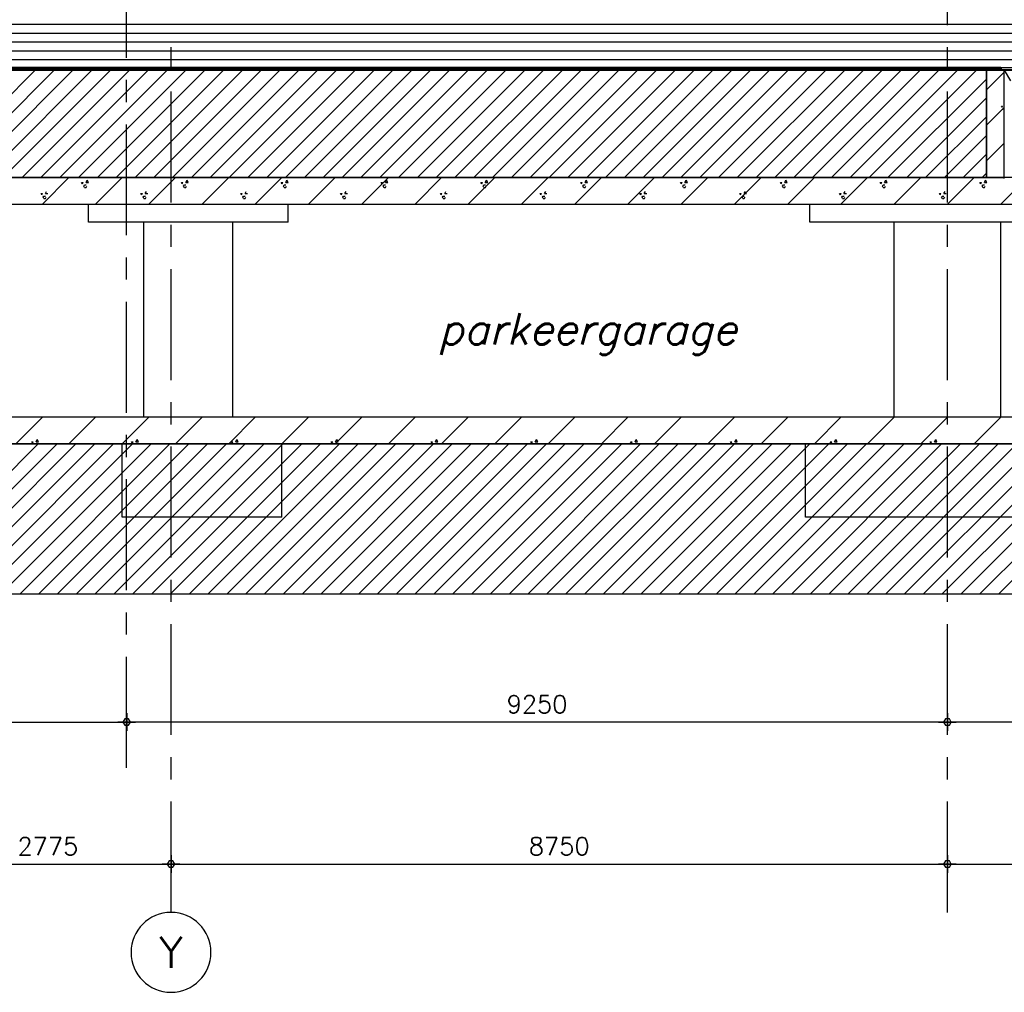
# Model space of a CAD drawing. Extents: x -152209 to 159908, y 32091 to 111955.
# Tile 41 of 59: x -40332 to -29235, y 44489 to 55450. Entities that reach past the tile are written whole.
import ezdxf
from ezdxf.enums import TextEntityAlignment as Align

# ---------------------------------------------------------------- set-up
doc = ezdxf.new("R2010")
doc.units = 0
doc.header["$LTSCALE"] = 1000
doc.header["$MEASUREMENT"] = 0
doc.header["$PDSIZE"] = 1
doc.linetypes.add('XSTRF-A$0$CENTER', pattern=[2, 1.25, -0.25, 0.25, -0.25])
doc.layers.get('0').update_dxf_attribs({"linetype": 'CONTINUOUS'})
doc.layers.get('DEFPOINTS').update_dxf_attribs({"linetype": 'CONTINUOUS'})
for name, color, linetype in [('ALGEM-ARC', 15, 'CONTINUOUS'), ('BETON-ARC', 15, 'CONTINUOUS'), ('BETON-AZ', 3, 'CONTINUOUS'), ('BETON-DRS', 7, 'CONTINUOUS'), ('BIB', 7, 'CONTINUOUS'), ('GROND', 16, 'CONTINUOUS'), ('MTXT35', 4, 'CONTINUOUS'), ('MUURGAT', 2, 'CONTINUOUS'), ('STAAL-AZ', 3, 'CONTINUOUS'), ('STEEN-AZ', 3, 'CONTINUOUS'), ('XSTRF-A$0$BIB', 7, 'CONTINUOUS'), ('XSTRF-A$0$DIMMTP', 1, 'CONTINUOUS'), ('XSTRF-A$0$STRAMIEN', 1, 'XSTRF-A$0$CENTER'), ('XSTRF-A$0$STRAMIENCIRCEL', 2, 'CONTINUOUS'), ('XSTRF-A$0$STRAMIENNR', 4, 'CONTINUOUS')]:
    doc.layers.add(name, color=color, linetype=linetype)
doc.styles.get("Standard").update_dxf_attribs({"font": 'simplex'})
doc.styles.add('XSTRF-A$0$STANDARD', font='simplex')
doc.dimstyles.get("Standard").update_dxf_attribs({"dimtxt": 0.18, "dimasz": 0.18, "dimexe": 0.18, "dimexo": 0.0625, "dimgap": 0.09, "dimtad": 0, "dimtih": 1, "dimtoh": 1, "dimdec": 4, "dimzin": 0, "dimdsep": 46, "dimtxsty": 'Standard', "dimcen": 0.09, "dimadec": 0, "dimazin": 0, "dimtfac": 1, "dimtdec": 4, "dimtofl": 0, "dimtmove": 0, "dimatfit": 3, "dimfxl": 0, "dimtolj": 1, "dimtzin": 0, "dimarcsym": 0})

# ---------------------------------------------------------------- blocks, each defined once
blk = doc.blocks.new('XSTRF-A$0$DIMBWK')
for points in [[(-1, 0), (1, 0)], [(0, -1), (0, 1)]]:
    blk.add_lwpolyline(points)
blk.add_lwpolyline([(-0.22, 0.37), (-0.43, 0), (-0.22, -0.37), (0.22, -0.37), (0.43, 0), (0.22, 0.37)], close=True)
blk = doc.blocks.new('*D42')
at = {"color": 1, "linetype": 'ByBlock'}
blk.add_line((-47626, 47535), (-39226, 47535), dxfattribs=at)
at = {"layer": 'DEFPOINTS', "color": 0, "linetype": 'ByBlock'}
for p in [(-39126, 47535), (-39126, 47070), (-47726, 47012)]:
    blk.add_point(p, dxfattribs=at)
at = {"color": 1, "linetype": 'ByBlock', "xscale": 100, "yscale": 100, "zscale": 100, "rotation": 180}
blk.add_blockref('XSTRF-A$0$DIMBWK', (-47726, 47535), dxfattribs=at)
at = {"color": 1, "linetype": 'ByBlock', "xscale": 100, "yscale": 100, "zscale": 100}
blk.add_blockref('XSTRF-A$0$DIMBWK', (-39126, 47535), dxfattribs=at)
at = {"color": 3, "linetype": 'ByBlock', "style": 'XSTRF-A$0$STANDARD'}
blk.add_text('8600', height=200, dxfattribs=at).set_placement((-43426, 47735), align=Align.MIDDLE_CENTER)
blk = doc.blocks.new('*D43')
at = {"color": 1, "linetype": 'ByBlock'}
blk.add_line((-29976, 47535), (-39026, 47535), dxfattribs=at)
at = {"layer": 'DEFPOINTS', "color": 0, "linetype": 'ByBlock'}
for p in [(-39126, 47535), (-29876, 47227), (-39126, 47134)]:
    blk.add_point(p, dxfattribs=at)
at = {"color": 1, "linetype": 'ByBlock', "xscale": 100, "yscale": 100, "zscale": 100, "rotation": 180}
blk.add_blockref('XSTRF-A$0$DIMBWK', (-39126, 47535), dxfattribs=at)
at = {"color": 1, "linetype": 'ByBlock', "xscale": 100, "yscale": 100, "zscale": 100}
blk.add_blockref('XSTRF-A$0$DIMBWK', (-29876, 47535), dxfattribs=at)
at = {"color": 3, "linetype": 'ByBlock', "style": 'XSTRF-A$0$STANDARD'}
blk.add_text('9250', height=200, dxfattribs=at).set_placement((-34501, 47735), align=Align.MIDDLE_CENTER)
blk = doc.blocks.new('*D44')
at = {"color": 1, "linetype": 'ByBlock'}
blk.add_line((-21276, 47535), (-29776, 47535), dxfattribs=at)
at = {"layer": 'DEFPOINTS', "color": 0, "linetype": 'ByBlock'}
for p in [(-21176, 48551), (-29876, 47535), (-29876, 47227)]:
    blk.add_point(p, dxfattribs=at)
at = {"color": 1, "linetype": 'ByBlock', "xscale": 100, "yscale": 100, "zscale": 100, "rotation": 180}
blk.add_blockref('XSTRF-A$0$DIMBWK', (-29876, 47535), dxfattribs=at)
at = {"color": 1, "linetype": 'ByBlock', "xscale": 100, "yscale": 100, "zscale": 100}
blk.add_blockref('XSTRF-A$0$DIMBWK', (-21176, 47535), dxfattribs=at)
at = {"color": 3, "linetype": 'ByBlock', "style": 'XSTRF-A$0$STANDARD'}
blk.add_text('8700', height=200, dxfattribs=at).set_placement((-25526, 47735), align=Align.MIDDLE_CENTER)
blk = doc.blocks.new('*D49')
at = {"color": 1, "linetype": 'ByBlock'}
blk.add_line((-29776, 45935), (-21276, 45935), dxfattribs=at)
at = {"layer": 'DEFPOINTS', "color": 0, "linetype": 'ByBlock'}
for p in [(-21176, 46028), (-29876, 45843), (-21176, 45935)]:
    blk.add_point(p, dxfattribs=at)
at = {"color": 1, "linetype": 'ByBlock', "xscale": 100, "yscale": 100, "zscale": 100, "rotation": 180}
blk.add_blockref('XSTRF-A$0$DIMBWK', (-29876, 45935), dxfattribs=at)
at = {"color": 1, "linetype": 'ByBlock', "xscale": 100, "yscale": 100, "zscale": 100}
blk.add_blockref('XSTRF-A$0$DIMBWK', (-21176, 45935), dxfattribs=at)
at = {"color": 3, "linetype": 'ByBlock', "style": 'XSTRF-A$0$STANDARD'}
blk.add_text('8700', height=200, dxfattribs=at).set_placement((-25526, 46135), align=Align.MIDDLE_CENTER)
blk = doc.blocks.new('*D50')
at = {"color": 1, "linetype": 'ByBlock'}
blk.add_line((-38526, 45935), (-29976, 45935), dxfattribs=at)
at = {"layer": 'DEFPOINTS', "color": 0, "linetype": 'ByBlock'}
for p in [(-38626, 46120), (-29876, 45935), (-29876, 45843)]:
    blk.add_point(p, dxfattribs=at)
at = {"color": 1, "linetype": 'ByBlock', "xscale": 100, "yscale": 100, "zscale": 100, "rotation": 180}
blk.add_blockref('XSTRF-A$0$DIMBWK', (-38626, 45935), dxfattribs=at)
at = {"color": 1, "linetype": 'ByBlock', "xscale": 100, "yscale": 100, "zscale": 100}
blk.add_blockref('XSTRF-A$0$DIMBWK', (-29876, 45935), dxfattribs=at)
at = {"color": 3, "linetype": 'ByBlock', "style": 'XSTRF-A$0$STANDARD'}
blk.add_text('8750', height=200, dxfattribs=at).set_placement((-34251, 46135), align=Align.MIDDLE_CENTER)
blk = doc.blocks.new('*D51')
at = {"color": 1, "linetype": 'ByBlock'}
blk.add_line((-41301, 45935), (-38726, 45935), dxfattribs=at)
at = {"layer": 'DEFPOINTS', "color": 0, "linetype": 'ByBlock'}
for p in [(-38626, 46120), (-41401, 46028), (-38626, 45935)]:
    blk.add_point(p, dxfattribs=at)
at = {"color": 1, "linetype": 'ByBlock', "xscale": 100, "yscale": 100, "zscale": 100, "rotation": 180}
blk.add_blockref('XSTRF-A$0$DIMBWK', (-41401, 45935), dxfattribs=at)
at = {"color": 1, "linetype": 'ByBlock', "xscale": 100, "yscale": 100, "zscale": 100}
blk.add_blockref('XSTRF-A$0$DIMBWK', (-38626, 45935), dxfattribs=at)
at = {"color": 3, "linetype": 'ByBlock', "style": 'XSTRF-A$0$STANDARD'}
blk.add_text('2775', height=200, dxfattribs=at).set_placement((-40014, 46135), align=Align.MIDDLE_CENTER)
blk = doc.blocks.new('XSTRF-A$0$STRMNNR')
at = {"layer": 'XSTRF-A$0$STRAMIENCIRCEL'}
blk.add_circle((0, 0), 4.5, dxfattribs=at)
at = {"layer": 'XSTRF-A$0$STRAMIENNR', "style": 'XSTRF-A$0$STANDARD'}
blk.add_attdef('NR', text='', height=3.5, dxfattribs=at).set_placement((0, 0), align=Align.MIDDLE_CENTER)
blk = doc.blocks.new('*X10')
at = {"color": 0}
for p, q in [((-40076, 55140), (-39776, 55440)), ((-39634, 55387), (-39617, 55387)), ((-39625, 55372), (-39634, 55387)), ((-39625, 55372), (-39617, 55387)), ((-39584, 55387), (-39571, 55411)), ((-39584, 55387), (-39557, 55387)), ((-39557, 55387), (-39571, 55411)), ((-39476, 55140), (-39176, 55440)), ((-38876, 55140), (-38576, 55440)), ((-38509, 55387), (-38492, 55387)), ((-38500, 55372), (-38509, 55387)), ((-38500, 55372), (-38492, 55387)), ((-38459, 55387), (-38446, 55411)), ((-38459, 55387), (-38432, 55387)), ((-38432, 55387), (-38446, 55411)), ((-38276, 55140), (-37976, 55440)), ((-37676, 55140), (-37376, 55440)), ((-37384, 55387), (-37367, 55387)), ((-37375, 55372), (-37384, 55387)), ((-37375, 55372), (-37367, 55387)), ((-37334, 55387), (-37321, 55411)), ((-37334, 55387), (-37307, 55387)), ((-37307, 55387), (-37321, 55411)), ((-37076, 55140), (-36776, 55440)), ((-36476, 55140), (-36176, 55440)), ((-36259, 55387), (-36242, 55387)), ((-36250, 55372), (-36259, 55387)), ((-36250, 55372), (-36242, 55387)), ((-36209, 55387), (-36196, 55411)), ((-36209, 55387), (-36182, 55387)), ((-36182, 55387), (-36196, 55411)), ((-35876, 55140), (-35576, 55440)), ((-35276, 55140), (-34976, 55440)), ((-35134, 55387), (-35117, 55387)), ((-35125, 55372), (-35134, 55387)), ((-35125, 55372), (-35117, 55387)), ((-35084, 55387), (-35071, 55411)), ((-35084, 55387), (-35057, 55387)), ((-35057, 55387), (-35071, 55411)), ((-34676, 55140), (-34376, 55440)), ((-34076, 55140), (-33776, 55440)), ((-34009, 55387), (-33992, 55387)), ((-34000, 55372), (-34009, 55387)), ((-34000, 55372), (-33992, 55387)), ((-33959, 55387), (-33946, 55411)), ((-33959, 55387), (-33932, 55387)), ((-33932, 55387), (-33946, 55411)), ((-33476, 55140), (-33176, 55440)), ((-32884, 55387), (-32867, 55387)), ((-32875, 55372), (-32884, 55387)), ((-32876, 55140), (-32576, 55440)), ((-32875, 55372), (-32867, 55387)), ((-32834, 55387), (-32821, 55411)), ((-32834, 55387), (-32807, 55387)), ((-32807, 55387), (-32821, 55411)), ((-32276, 55140), (-31976, 55440)), ((-31759, 55387), (-31742, 55387)), ((-31750, 55372), (-31759, 55387)), ((-31750, 55372), (-31742, 55387)), ((-31709, 55387), (-31696, 55411)), ((-31709, 55387), (-31682, 55387)), ((-31682, 55387), (-31696, 55411)), ((-31676, 55140), (-31376, 55440)), ((-31076, 55140), (-30776, 55440)), ((-30634, 55387), (-30617, 55387)), ((-30625, 55372), (-30634, 55387)), ((-30625, 55372), (-30617, 55387)), ((-30584, 55387), (-30571, 55411)), ((-30584, 55387), (-30557, 55387)), ((-30557, 55387), (-30571, 55411)), ((-30476, 55140), (-30176, 55440)), ((-29876, 55140), (-29576, 55440)), ((-29509, 55387), (-29492, 55387)), ((-29500, 55372), (-29509, 55387)), ((-29500, 55372), (-29492, 55387)), ((-29459, 55387), (-29446, 55411)), ((-29459, 55387), (-29432, 55387)), ((-29432, 55387), (-29446, 55411)), ((-29276, 55140), (-28976, 55440)), ((-40091, 55261), (-40074, 55261)), ((-40082, 55246), (-40091, 55261)), ((-40082, 55246), (-40074, 55261)), ((-40042, 55261), (-40028, 55285)), ((-40042, 55261), (-40014, 55261)), ((-39609, 55344), (-39600, 55359)), ((-39600, 55329), (-39609, 55344)), ((-39600, 55359), (-39583, 55359)), ((-39600, 55329), (-39583, 55329)), ((-39583, 55329), (-39575, 55344)), ((-38966, 55261), (-38949, 55261)), ((-38957, 55246), (-38966, 55261)), ((-38957, 55246), (-38949, 55261)), ((-38917, 55261), (-38903, 55285)), ((-38917, 55261), (-38889, 55261)), ((-38484, 55344), (-38475, 55359)), ((-38475, 55329), (-38484, 55344)), ((-38475, 55359), (-38458, 55359)), ((-38475, 55329), (-38458, 55329)), ((-38458, 55329), (-38450, 55344)), ((-37841, 55261), (-37824, 55261)), ((-37832, 55246), (-37841, 55261)), ((-37832, 55246), (-37824, 55261)), ((-37792, 55261), (-37778, 55285)), ((-37792, 55261), (-37764, 55261)), ((-37359, 55344), (-37350, 55359)), ((-37350, 55329), (-37359, 55344)), ((-37350, 55359), (-37333, 55359)), ((-37350, 55329), (-37333, 55329)), ((-37333, 55329), (-37325, 55344)), ((-36716, 55261), (-36699, 55261)), ((-36707, 55246), (-36716, 55261)), ((-36707, 55246), (-36699, 55261)), ((-36667, 55261), (-36653, 55285)), ((-36667, 55261), (-36639, 55261)), ((-36234, 55344), (-36225, 55359)), ((-36225, 55329), (-36234, 55344)), ((-36225, 55359), (-36208, 55359)), ((-36225, 55329), (-36208, 55329)), ((-36208, 55329), (-36200, 55344)), ((-35591, 55261), (-35574, 55261)), ((-35582, 55246), (-35591, 55261)), ((-35582, 55246), (-35574, 55261)), ((-35542, 55261), (-35528, 55285)), ((-35542, 55261), (-35514, 55261)), ((-35109, 55344), (-35100, 55359)), ((-35100, 55329), (-35109, 55344)), ((-35100, 55359), (-35083, 55359)), ((-35100, 55329), (-35083, 55329)), ((-35083, 55329), (-35075, 55344)), ((-34466, 55261), (-34449, 55261)), ((-34457, 55246), (-34466, 55261)), ((-34457, 55246), (-34449, 55261)), ((-34417, 55261), (-34403, 55285)), ((-34417, 55261), (-34389, 55261)), ((-33984, 55344), (-33975, 55359)), ((-33975, 55329), (-33984, 55344)), ((-33975, 55359), (-33958, 55359)), ((-33975, 55329), (-33958, 55329)), ((-33958, 55329), (-33950, 55344)), ((-33341, 55261), (-33324, 55261)), ((-33332, 55246), (-33341, 55261)), ((-33332, 55246), (-33324, 55261)), ((-33292, 55261), (-33278, 55285)), ((-33292, 55261), (-33264, 55261)), ((-32859, 55344), (-32850, 55359)), ((-32850, 55329), (-32859, 55344)), ((-32850, 55359), (-32833, 55359)), ((-32850, 55329), (-32833, 55329)), ((-32833, 55329), (-32825, 55344)), ((-32216, 55261), (-32199, 55261)), ((-32207, 55246), (-32216, 55261)), ((-32207, 55246), (-32199, 55261)), ((-32167, 55261), (-32153, 55285)), ((-32167, 55261), (-32139, 55261)), ((-31734, 55344), (-31725, 55359)), ((-31725, 55329), (-31734, 55344)), ((-31725, 55359), (-31708, 55359)), ((-31725, 55329), (-31708, 55329)), ((-31708, 55329), (-31700, 55344)), ((-31091, 55261), (-31074, 55261)), ((-31082, 55246), (-31091, 55261)), ((-31082, 55246), (-31074, 55261)), ((-31042, 55261), (-31028, 55285)), ((-31042, 55261), (-31014, 55261)), ((-30609, 55344), (-30600, 55359)), ((-30600, 55329), (-30609, 55344)), ((-30600, 55359), (-30583, 55359)), ((-30600, 55329), (-30583, 55329)), ((-30583, 55329), (-30575, 55344)), ((-29966, 55261), (-29949, 55261)), ((-29957, 55246), (-29966, 55261)), ((-29957, 55246), (-29949, 55261)), ((-29917, 55261), (-29903, 55285)), ((-29917, 55261), (-29889, 55261)), ((-29484, 55344), (-29475, 55359)), ((-29475, 55329), (-29484, 55344)), ((-29475, 55359), (-29458, 55359)), ((-29475, 55329), (-29458, 55329)), ((-29458, 55329), (-29450, 55344)), ((-40066, 55219), (-40058, 55233)), ((-40058, 55204), (-40066, 55219)), ((-40058, 55233), (-40040, 55233)), ((-40058, 55204), (-40040, 55204)), ((-40040, 55204), (-40032, 55219)), ((-38941, 55219), (-38933, 55233)), ((-38933, 55204), (-38941, 55219)), ((-38933, 55233), (-38915, 55233)), ((-38933, 55204), (-38915, 55204)), ((-38915, 55204), (-38907, 55219)), ((-37816, 55219), (-37808, 55233)), ((-37808, 55204), (-37816, 55219)), ((-37808, 55233), (-37790, 55233)), ((-37808, 55204), (-37790, 55204)), ((-37790, 55204), (-37782, 55219)), ((-36691, 55219), (-36683, 55233)), ((-36683, 55204), (-36691, 55219)), ((-36683, 55233), (-36665, 55233)), ((-36683, 55204), (-36665, 55204)), ((-36665, 55204), (-36657, 55219)), ((-35566, 55219), (-35558, 55233)), ((-35558, 55204), (-35566, 55219)), ((-35558, 55233), (-35540, 55233)), ((-35558, 55204), (-35540, 55204)), ((-35540, 55204), (-35532, 55219)), ((-34441, 55219), (-34433, 55233)), ((-34433, 55204), (-34441, 55219)), ((-34433, 55233), (-34415, 55233)), ((-34433, 55204), (-34415, 55204)), ((-34415, 55204), (-34407, 55219)), ((-33316, 55219), (-33308, 55233)), ((-33308, 55204), (-33316, 55219)), ((-33308, 55233), (-33290, 55233)), ((-33308, 55204), (-33290, 55204)), ((-33290, 55204), (-33282, 55219)), ((-32191, 55219), (-32183, 55233)), ((-32183, 55204), (-32191, 55219)), ((-32183, 55233), (-32165, 55233)), ((-32183, 55204), (-32165, 55204)), ((-32165, 55204), (-32157, 55219)), ((-31066, 55219), (-31058, 55233)), ((-31058, 55204), (-31066, 55219)), ((-31058, 55233), (-31040, 55233)), ((-31058, 55204), (-31040, 55204)), ((-31040, 55204), (-31032, 55219)), ((-29941, 55219), (-29933, 55233)), ((-29933, 55204), (-29941, 55219)), ((-29933, 55233), (-29915, 55233)), ((-29933, 55204), (-29915, 55204)), ((-29915, 55204), (-29907, 55219)), ((-40376, 52440), (-40076, 52740)), ((-39776, 52440), (-39476, 52740)), ((-39176, 52440), (-38876, 52740)), ((-38576, 52440), (-38276, 52740)), ((-37976, 52440), (-37676, 52740)), ((-37376, 52440), (-37076, 52740)), ((-36776, 52440), (-36476, 52740)), ((-36176, 52440), (-35876, 52740)), ((-35576, 52440), (-35276, 52740)), ((-34976, 52440), (-34676, 52740)), ((-34376, 52440), (-34076, 52740)), ((-33776, 52440), (-33476, 52740)), ((-33176, 52440), (-32876, 52740)), ((-32576, 52440), (-32276, 52740)), ((-31976, 52440), (-31676, 52740)), ((-31376, 52440), (-31076, 52740)), ((-30776, 52440), (-30476, 52740)), ((-30176, 52440), (-29876, 52740)), ((-29576, 52440), (-29276, 52740)), ((-40147, 52464), (-40133, 52488)), ((-40119, 52464), (-40133, 52488)), ((-39022, 52464), (-39008, 52488)), ((-38994, 52464), (-39008, 52488)), ((-37897, 52464), (-37883, 52488)), ((-37869, 52464), (-37883, 52488)), ((-36772, 52464), (-36758, 52488)), ((-36744, 52464), (-36758, 52488)), ((-35647, 52464), (-35633, 52488)), ((-35619, 52464), (-35633, 52488)), ((-34522, 52464), (-34508, 52488)), ((-34494, 52464), (-34508, 52488)), ((-33397, 52464), (-33383, 52488)), ((-33369, 52464), (-33383, 52488)), ((-32272, 52464), (-32258, 52488)), ((-32244, 52464), (-32258, 52488)), ((-31147, 52464), (-31133, 52488)), ((-31119, 52464), (-31133, 52488)), ((-30022, 52464), (-30008, 52488)), ((-29994, 52464), (-30008, 52488)), ((-40196, 52464), (-40179, 52464)), ((-40188, 52449), (-40196, 52464)), ((-40188, 52449), (-40179, 52464)), ((-40147, 52464), (-40119, 52464)), ((-39071, 52464), (-39054, 52464)), ((-39063, 52449), (-39071, 52464)), ((-39063, 52449), (-39054, 52464)), ((-39022, 52464), (-38994, 52464)), ((-37946, 52464), (-37929, 52464)), ((-37938, 52449), (-37946, 52464)), ((-37938, 52449), (-37929, 52464)), ((-37897, 52464), (-37869, 52464)), ((-36821, 52464), (-36804, 52464)), ((-36813, 52449), (-36821, 52464)), ((-36813, 52449), (-36804, 52464)), ((-36772, 52464), (-36744, 52464)), ((-35696, 52464), (-35679, 52464)), ((-35688, 52449), (-35696, 52464)), ((-35688, 52449), (-35679, 52464)), ((-35647, 52464), (-35619, 52464)), ((-34571, 52464), (-34554, 52464)), ((-34563, 52449), (-34571, 52464)), ((-34563, 52449), (-34554, 52464)), ((-34522, 52464), (-34494, 52464)), ((-33446, 52464), (-33429, 52464)), ((-33438, 52449), (-33446, 52464)), ((-33438, 52449), (-33429, 52464)), ((-33397, 52464), (-33369, 52464)), ((-32321, 52464), (-32304, 52464)), ((-32313, 52449), (-32321, 52464)), ((-32313, 52449), (-32304, 52464)), ((-32272, 52464), (-32244, 52464)), ((-31196, 52464), (-31179, 52464)), ((-31188, 52449), (-31196, 52464)), ((-31188, 52449), (-31179, 52464)), ((-31147, 52464), (-31119, 52464)), ((-30071, 52464), (-30054, 52464)), ((-30063, 52449), (-30071, 52464)), ((-30063, 52449), (-30054, 52464)), ((-30022, 52464), (-29994, 52464))]:
    blk.add_line(p, q, dxfattribs=at)
blk = doc.blocks.new('*X11')
at = {"color": 0}
for p, q in [((-29435, 54670), (-29235, 54870)), ((-29435, 54270), (-29235, 54470)), ((-29265, 54484), (-29254, 54484)), ((-29259, 54474), (-29265, 54484)), ((-29259, 54474), (-29254, 54484)), ((-29249, 54456), (-29243, 54466)), ((-29243, 54446), (-29249, 54456)), ((-29243, 54466), (-29235, 54466)), ((-29243, 54446), (-29235, 54446)), ((-29435, 53870), (-29235, 54070))]:
    blk.add_line(p, q, dxfattribs=at)
blk = doc.blocks.new('*X30')
at = {"color": 0}
for p, q in [((-41366, 53670), (-40126, 54910)), ((-41153, 53670), (-39913, 54910)), ((-40941, 53670), (-39701, 54910)), ((-40729, 53670), (-39489, 54910)), ((-40517, 53670), (-39277, 54910)), ((-40305, 53670), (-39065, 54910)), ((-40093, 53670), (-38853, 54910)), ((-39881, 53670), (-38641, 54910)), ((-39668, 53670), (-38428, 54910)), ((-39456, 53670), (-38216, 54910)), ((-39244, 53670), (-38004, 54910)), ((-39032, 53670), (-37792, 54910)), ((-38820, 53670), (-37580, 54910)), ((-38608, 53670), (-37368, 54910)), ((-38396, 53670), (-37156, 54910)), ((-38184, 53670), (-36944, 54910)), ((-37971, 53670), (-36731, 54910)), ((-37759, 53670), (-36519, 54910)), ((-37547, 53670), (-36307, 54910)), ((-37335, 53670), (-36095, 54910)), ((-37123, 53670), (-35883, 54910)), ((-36911, 53670), (-35671, 54910)), ((-36699, 53670), (-35459, 54910)), ((-36486, 53670), (-35246, 54910)), ((-36274, 53670), (-35034, 54910)), ((-36062, 53670), (-34822, 54910)), ((-35850, 53670), (-34610, 54910)), ((-35638, 53670), (-34398, 54910)), ((-35426, 53670), (-34186, 54910)), ((-35214, 53670), (-33974, 54910)), ((-35002, 53670), (-33762, 54910)), ((-34789, 53670), (-33549, 54910)), ((-34577, 53670), (-33337, 54910)), ((-34365, 53670), (-33125, 54910)), ((-34153, 53670), (-32913, 54910)), ((-33941, 53670), (-32701, 54910)), ((-33729, 53670), (-32489, 54910)), ((-33517, 53670), (-32277, 54910)), ((-33304, 53670), (-32064, 54910)), ((-33092, 53670), (-31852, 54910)), ((-32880, 53670), (-31640, 54910)), ((-32668, 53670), (-31428, 54910)), ((-32456, 53670), (-31216, 54910)), ((-32244, 53670), (-31004, 54910)), ((-32032, 53670), (-30792, 54910)), ((-31820, 53670), (-30580, 54910)), ((-31607, 53670), (-30367, 54910)), ((-31395, 53670), (-30155, 54910)), ((-31183, 53670), (-29943, 54910)), ((-30971, 53670), (-29731, 54910)), ((-30759, 53670), (-29519, 54910)), ((-30547, 53670), (-29435, 54781)), ((-30335, 53670), (-29435, 54569)), ((-30123, 53670), (-29435, 54357)), ((-29910, 53670), (-29435, 54145)), ((-29698, 53670), (-29435, 53933)), ((-29486, 53670), (-29435, 53721)), ((-41813, 48979), (-40123, 50670)), ((-41601, 48979), (-39911, 50670)), ((-41389, 48979), (-39699, 50670)), ((-41177, 48979), (-39486, 50670)), ((-40965, 48979), (-39274, 50670)), ((-40753, 48979), (-39062, 50670)), ((-40540, 48979), (-38850, 50670)), ((-40328, 48979), (-38638, 50670)), ((-40116, 48979), (-38426, 50670)), ((-39904, 48979), (-38214, 50670)), ((-39692, 48979), (-38002, 50670)), ((-39480, 48979), (-37789, 50670)), ((-39268, 48979), (-37577, 50670)), ((-39055, 48979), (-37365, 50670)), ((-38843, 48979), (-37153, 50670)), ((-38631, 48979), (-36941, 50670)), ((-38419, 48979), (-36729, 50670)), ((-38207, 48979), (-36517, 50670)), ((-37995, 48979), (-36304, 50670)), ((-37783, 48979), (-36092, 50670)), ((-37571, 48979), (-35880, 50670)), ((-37358, 48979), (-35668, 50670)), ((-37146, 48979), (-35456, 50670)), ((-36934, 48979), (-35244, 50670)), ((-36722, 48979), (-35032, 50670)), ((-36510, 48979), (-34820, 50670)), ((-36298, 48979), (-34607, 50670)), ((-36086, 48979), (-34395, 50670)), ((-35874, 48979), (-34183, 50670)), ((-35661, 48979), (-33971, 50670)), ((-35449, 48979), (-33759, 50670)), ((-35237, 48979), (-33547, 50670)), ((-35025, 48979), (-33335, 50670)), ((-34813, 48979), (-33123, 50670)), ((-34601, 48979), (-32910, 50670)), ((-34389, 48979), (-32698, 50670)), ((-34176, 48979), (-32486, 50670)), ((-33964, 48979), (-32274, 50670)), ((-33752, 48979), (-32062, 50670)), ((-33540, 48979), (-31850, 50670)), ((-33328, 48979), (-31638, 50670)), ((-33116, 48979), (-31425, 50670)), ((-32904, 48979), (-31213, 50670)), ((-32692, 48979), (-31001, 50670)), ((-32479, 48979), (-30789, 50670)), ((-32267, 48979), (-30577, 50670)), ((-32055, 48979), (-30365, 50670)), ((-31843, 48979), (-30153, 50670)), ((-31631, 48979), (-29941, 50670)), ((-31419, 48979), (-29728, 50670)), ((-31207, 48979), (-29516, 50670)), ((-30994, 48979), (-29304, 50670)), ((-30782, 48979), (-29092, 50670)), ((-30570, 48979), (-28880, 50670)), ((-30358, 48979), (-28668, 50670)), ((-30146, 48979), (-28456, 50670)), ((-29934, 48979), (-28243, 50670)), ((-29722, 48979), (-28031, 50670)), ((-29510, 48979), (-27819, 50670)), ((-29297, 48979), (-27607, 50670))]:
    blk.add_line(p, q, dxfattribs=at)
blk = doc.blocks.new('*X38')
at = {"color": 0}
for p, q in [((-48376, 55400), (-3061, 55400)), ((-48376, 55300), (-3061, 55300)), ((-48376, 55200), (-3061, 55200)), ((-48376, 55100), (-3061, 55100)), ((-48376, 55000), (-3061, 55000))]:
    blk.add_line(p, q, dxfattribs=at)
blk = doc.blocks.new('XSTRF-A')
at = {"layer": 'XSTRF-A$0$STRAMIEN'}
for p, q in [((-39126.31068, 47020.52777), (-39126.31068, 84063.00993)), ((-29876.31068, 45389.11338), (-29876.31068, 84063.00993)), ((-38626.31068, 45389.11338), (-38626.31068, 55203.21402))]:
    blk.add_line(p, q, dxfattribs=at)
at = {"layer": 'XSTRF-A$0$BIB'}
ref = blk.add_blockref('XSTRF-A$0$STRMNNR', (-38626.31068, 44939.11338), dxfattribs=dict(at, xscale=-100, yscale=100, zscale=100))
ref.add_attrib('NR', 'Y', dxfattribs={"layer": 'XSTRF-A$0$STRAMIENNR', "height": 350, "style": 'XSTRF-A$0$STANDARD'}).set_placement((-38626.31068, 44939.11338), align=Align.MIDDLE_CENTER)
at = {"layer": 'XSTRF-A$0$DIMMTP'}
for base, p1, p2, picture, middle in [((-29876.31068, 47535.47185), (-21176.31068, 48550.67341), (-29876.31068, 47226.64996), '*D44', (-25526.31068, 47735.47185)), ((-39126.31068, 47535.47185), (-47726.31068, 47011.99579), (-39126.31068, 47070.24557), '*D42', (-43426.31068, 47735.47185)), ((-39126.31068, 47535.47185), (-29876.31068, 47226.64996), (-39126.31068, 47134.42297), '*D43', (-34501.31068, 47735.47185)), ((-38626.31068, 45935.47185), (-41401.31068, 46027.69913), (-38626.31068, 46119.92612), '*D51', (-40013.81068, 46135.47185)), ((-29876.31068, 45935.47185), (-38626.31068, 46119.92612), (-29876.31068, 45843.24486), '*D50', (-34251.31068, 46135.47185)), ((-21176.31068, 45935.47185), (-29876.31068, 45843.24486), (-21176.31068, 46027.69913), '*D49', (-25526.31068, 46135.47185))]:
    dim = blk.add_linear_dim(base=base, p1=p1, p2=p2, dimstyle='Standard', dxfattribs=at)
    dim.commit()
    dim.dimension.update_dxf_attribs({"geometry": picture, "text_midpoint": middle})

msp = doc.modelspace()

# ---------------------------------------------------------------- linework, layer by layer
at = {"layer": 'ALGEM-ARC'}
for p, q in [((-54086, 54910), (-3061, 54910)), ((-54086, 54908), (-29265, 54908)), ((-54086, 54906), (-29275, 54906)), ((-54086, 54904), (-29275, 54904)), ((-54086, 54902), (-29275, 54902)), ((-54086, 54900), (-29275, 54900)), ((-54086, 54898), (-29275, 54898)), ((-54086, 54896), (-29275, 54896)), ((-54086, 54894), (-29275, 54894)), ((-54086, 54892), (-29275, 54892)), ((-54086, 54890), (-3061, 54890)), ((-54086, 54890), (-29275, 54890)), ((-54086, 54890), (-29275, 54890)), ((-54086, 54888), (-29275, 54888)), ((-54086, 54886), (-29275, 54886)), ((-54086, 54884), (-29275, 54884)), ((-54086, 54882), (-29275, 54882)), ((-54086, 54880), (-3061, 54880))]:
    msp.add_line(p, q, dxfattribs=at)
at = {"layer": 'BETON-AZ'}
for p, q in [((-39556, 53170), (-39556, 53370)), ((-37306, 53170), (-37306, 53370)), ((-31426, 53170), (-31426, 53370)), ((-37306, 53170), (-39556, 53170)), ((-38931, 50970), (-38931, 53170)), ((-37931, 50970), (-37931, 53170)), ((-28326, 53170), (-31426, 53170)), ((-30476, 50970), (-30476, 53170)), ((-29276, 50970), (-29276, 53170)), ((-39176, 49843), (-39176, 50670)), ((-37376, 49843), (-37376, 50670)), ((-31476, 49843), (-31476, 50670)), ((-37376, 49843), (-39176, 49843)), ((-28276, 49843), (-31476, 49843))]:
    msp.add_line(p, q, dxfattribs=at)
at = {"layer": 'BETON-DRS'}
for p, q in [((-29275, 54910), (-29435, 54910)), ((-29435, 54910), (-29435, 53670)), ((-29275, 54880), (-29275, 54910)), ((-29275, 54880), (-29235, 54880)), ((-29235, 53660), (-29235, 54870)), ((-29435, 53670), (-29235, 53670))]:
    msp.add_line(p, q, dxfattribs=at)
for points in [[(-29435, 54910), (-54086, 54910), (-54086, 48979), (-3061, 48979), (-3061, 54910), (-24262, 54910), (-24262, 53670), (-12276, 53670), (-12276, 53600), (-4626, 53600), (-4626, 50843), (-4226, 50843), (-4226, 49843), (-5026, 49843), (-5026, 50670), (-41126, 50670), (-41126, 50370), (-41676, 50370), (-41676, 50970), (-41526, 50970), (-41526, 53670), (-29435, 53670)], [(-41276, 53370), (-14171, 53370), (-14171, 53300), (-4876, 53300), (-4876, 52860), (-4626, 52860), (-4626, 53600), (-12276, 53600), (-12276, 53670), (-41526, 53670), (-41526, 50970), (-41676, 50970), (-41676, 50370), (-41126, 50370), (-41126, 50670), (-5026, 50670), (-5026, 49843), (-4226, 49843), (-4226, 50843), (-4626, 50843), (-4626, 52860), (-4876, 52860), (-4876, 50970), (-41276, 50970)]]:
    msp.add_lwpolyline(points, close=True, dxfattribs=at)
at = {"layer": 'MUURGAT'}
msp.add_lwpolyline([(-48376, 54910), (-3061, 54910), (-3061, 70205), (-3851, 70205), (-3851, 70205), (-16651, 70205), (-16651, 60627), (-20802, 60627), (-20802, 76330), (-48376, 76330)], close=True, dxfattribs=at)
at = {"layer": 'STAAL-AZ'}
for p, q in [((-29265, 54910), (-25977, 54910)), ((-29265, 54890), (-29265, 54910)), ((-29265, 54890), (-25977, 54890)), ((-29235, 54880), (-29167, 54760))]:
    msp.add_line(p, q, dxfattribs=at)
at = {"layer": 'STEEN-AZ'}
msp.add_line((-48376, 54910), (-3061, 54910), dxfattribs=at)

# ---------------------------------------------------------------- block references
at = {"layer": 'ALGEM-ARC'}
msp.add_blockref('*X38', (0, 0), dxfattribs=at)
at = {"layer": 'BETON-ARC'}
for name, p in [('*X11', (0, -10)), ('*X10', (0, -1770))]:
    msp.add_blockref(name, p, dxfattribs=at)
at = {"layer": 'BIB'}
msp.add_blockref('XSTRF-A', (0, 0), dxfattribs=at)
at = {"layer": 'GROND'}
msp.add_blockref('*X30', (0, 0), dxfattribs=at)

# ---------------------------------------------------------------- texts
at = {"layer": 'MTXT35', "oblique": 15}
msp.add_text('parkeergarage', height=350, dxfattribs=at).set_placement((-35612, 51791))

doc.saveas('drawing.dxf')
